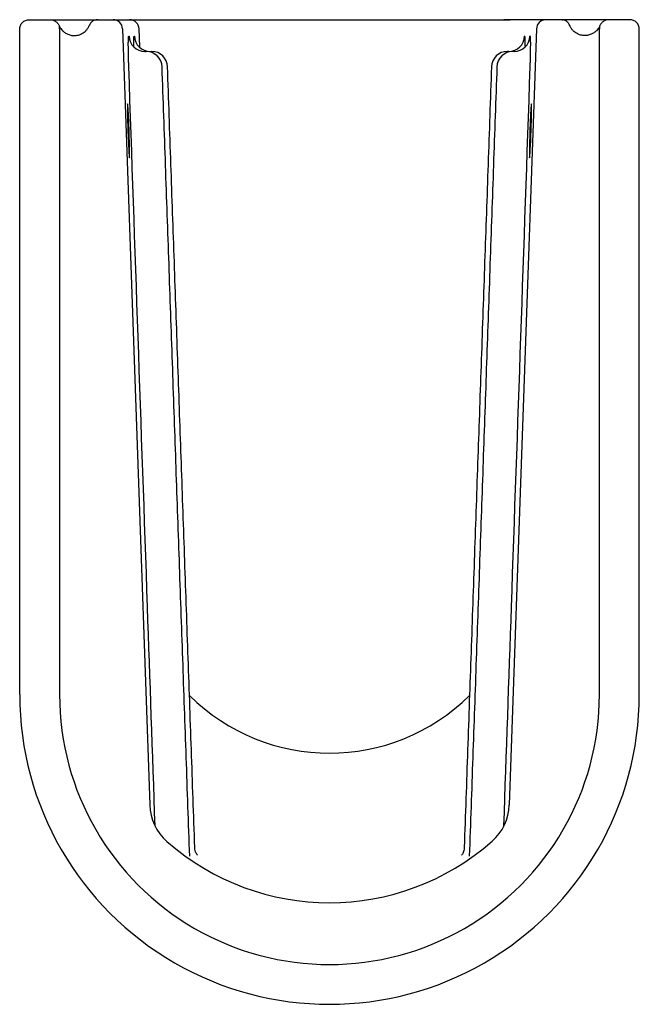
# Model space of a CAD drawing. Header units: millimetres. Extents: x 4200.266 to 4200.461, y 2468.329 to 2468.639.
import ezdxf

# ---------------------------------------------------------------- set-up
doc = ezdxf.new("R2010")
doc.units = ezdxf.units.MM
doc.layers.add('SANINDUSA', color=3, linetype='Continuous')

msp = doc.modelspace()

# ---------------------------------------------------------------- linework, layer by layer
at = {"layer": 'SANINDUSA'}
for p, q in [((4200.268662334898, 2468.639213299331), (4200.273481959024, 2468.639213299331)), ((4200.273481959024, 2468.639213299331), (4200.275257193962, 2468.639213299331)), ((4200.275257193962, 2468.639213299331), (4200.279809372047, 2468.639213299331)), ((4200.290312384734, 2468.639213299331), (4200.293042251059, 2468.639213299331)), ((4200.293042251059, 2468.639213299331), (4200.295043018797, 2468.639213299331)), ((4200.295043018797, 2468.639213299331), (4200.300257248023, 2468.639213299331)), ((4200.300257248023, 2468.639213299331), (4200.308260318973, 2468.639213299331)), ((4200.308260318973, 2468.639213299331), (4200.420064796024, 2468.639213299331)), ((4200.426067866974, 2468.639213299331), (4200.418064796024, 2468.639213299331)), ((4200.4312820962, 2468.639213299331), (4200.426067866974, 2468.639213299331)), ((4200.436012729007, 2468.639213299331), (4200.4312820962, 2468.639213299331)), ((4200.434012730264, 2468.639213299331), (4200.433282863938, 2468.639213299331)), ((4200.451067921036, 2468.639213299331), (4200.446515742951, 2468.639213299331)), ((4200.452843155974, 2468.639213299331), (4200.451067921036, 2468.639213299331)), ((4200.4576627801, 2468.639213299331), (4200.452843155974, 2468.639213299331)), ((4200.265662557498, 2468.426713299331), (4200.265662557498, 2468.636213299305)), ((4200.278196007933, 2468.636362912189), (4200.278195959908, 2468.426713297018)), ((4200.298040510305, 2468.636317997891), (4200.306575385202, 2468.391966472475)), ((4200.303452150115, 2468.630666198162), (4200.303254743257, 2468.636317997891)), ((4200.428284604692, 2468.636317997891), (4200.419750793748, 2468.391996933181)), ((4200.448129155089, 2468.426713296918), (4200.448129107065, 2468.636362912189)), ((4200.460662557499, 2468.426713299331), (4200.460662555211, 2468.636213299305)), ((4200.305059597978, 2468.629213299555), (4200.305485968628, 2468.629213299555)), ((4200.306760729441, 2468.629213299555), (4200.307187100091, 2468.629213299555)), ((4200.419564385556, 2468.629213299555), (4200.419138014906, 2468.629213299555)), ((4200.421265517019, 2468.629213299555), (4200.420839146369, 2468.629213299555))]:
    msp.add_line(p, q, dxfattribs=at)
at = {"layer": 'SANINDUSA', "flags": 128}
for points in [[(4200.289893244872, 2468.639213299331), (4200.289779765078, 2468.639172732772), (4200.28976861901, 2468.639164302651)], [(4200.436431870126, 2468.639213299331), (4200.436545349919, 2468.639172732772), (4200.436556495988, 2468.639164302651)]]:
    msp.add_lwpolyline(points, dxfattribs=at)
at = {"layer": 'SANINDUSA'}
for centre, radius, start, end in [((4200.295042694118, 2468.636213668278), 0.002999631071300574, 1.993195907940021, 89.99379831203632), ((4200.300256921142, 2468.636213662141), 0.002999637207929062, 1.993309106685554, 89.99375631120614), ((4200.431282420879, 2468.636213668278), 0.002999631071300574, 90.00620168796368, 178.00680409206), ((4200.276931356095, 2468.636680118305), 0.001303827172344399, 345.9192852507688, 22.41096238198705), ((4200.449393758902, 2468.636680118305), 0.001303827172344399, 157.589037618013, 194.0807147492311), ((4200.305060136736, 2468.63421268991), 0.004999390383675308, 181.9932568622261, 269.9938255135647), ((4200.306761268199, 2468.63421268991), 0.004999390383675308, 181.9932568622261, 269.9938255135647), ((4200.419563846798, 2468.63421268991), 0.004999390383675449, 270.0061744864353, 358.0067431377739), ((4200.421264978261, 2468.63421268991), 0.004999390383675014, 270.0061744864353, 358.0067431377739), ((4200.305485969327, 2468.624213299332), 0.005, 2.000000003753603, 90), ((4200.307187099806, 2468.624213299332), 0.005, 2.000000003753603, 90), ((4200.419138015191, 2468.624213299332), 0.00500000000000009, 90, 177.9999999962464), ((4200.42083914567, 2468.624213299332), 0.005000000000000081, 90, 177.9999999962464), ((4200.363162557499, 2468.426713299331), 0.0975, 180, 6.253224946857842e-07), ((4200.363162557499, 2468.426713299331), 0.08496659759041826, 180, 6.253224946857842e-07), ((4200.363162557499, 2468.470698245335), 0.06242294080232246, 225.0934392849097, 314.9065607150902), ((4200.322565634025, 2468.392524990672), 0.016, 182.0004523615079, 228.6235637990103), ((4200.403760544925, 2468.392555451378), 0.016, 311.419425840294, 357.9995476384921), ((4200.363145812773, 2468.438592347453), 0.07739179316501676, 228.6235637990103, 311.419425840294)]:
    msp.add_arc(centre, radius, start, end, dxfattribs=at)
for centre, major_axis, ratio, start_param, end_param in [((4200.29031238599, 2468.636213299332), (0.003021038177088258, -5.549557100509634e-19), 0.993036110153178, 1.570796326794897, 2.757244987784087), ((4200.436012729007, 2468.636213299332), (0.003021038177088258, -5.549557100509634e-19), 0.993036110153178, 0.3843476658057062, 1.570796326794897), ((4200.299906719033, 2468.604248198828), (0.0002970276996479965, -0.008499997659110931), 0.02123820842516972, 3.201418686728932, 6.243646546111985), ((4200.299906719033, 2468.604248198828), (0.0002970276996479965, -0.008499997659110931), 0.02123820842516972, 3.024357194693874, 3.201418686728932), ((4200.299906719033, 2468.604248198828), (0.0002970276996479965, -0.008499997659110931), 0.02123820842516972, 0.5461136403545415, 3.024357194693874), ((4200.426418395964, 2468.604248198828), (-0.0002970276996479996, -0.008499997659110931), 0.02123820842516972, 3.23074200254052, 5.737071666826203), ((4200.426418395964, 2468.604248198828), (-0.0002970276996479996, -0.008499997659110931), 0.02123820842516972, 0.04790701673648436, 3.103180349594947), ((4200.426418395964, 2468.604248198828), (-0.0002970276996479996, -0.008499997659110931), 0.02123820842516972, 3.103180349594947, 3.23074200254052), ((4200.299906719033, 2468.604248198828), (0.0002970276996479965, -0.008499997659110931), 0.02123820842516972, 6.243646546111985, 6.829298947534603), ((4200.426418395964, 2468.604248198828), (-0.0002970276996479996, -0.008499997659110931), 0.02123820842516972, 5.737071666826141, 6.331092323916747)]:
    msp.add_ellipse(centre, major_axis=major_axis, ratio=ratio, start_param=start_param, end_param=end_param, dxfattribs=at)
for points, knots in [([(4200.265662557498, 2468.636213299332), (4200.265662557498, 2468.636411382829), (4200.265681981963, 2468.636606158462), (4200.265758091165, 2468.636989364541), (4200.265815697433, 2468.637179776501), (4200.265966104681, 2468.637542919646), (4200.266058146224, 2468.63771516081), (4200.266275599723, 2468.638041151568), (4200.266402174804, 2468.638195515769), (4200.26667867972, 2468.638472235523), (4200.266829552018, 2468.638596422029), (4200.267157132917, 2468.638815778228), (4200.267331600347, 2468.638909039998), (4200.267872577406, 2468.639133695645), (4200.26826620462, 2468.639213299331), (4200.268662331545, 2468.639213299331)], [0, 0, 0, 0, 0.1250000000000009, 0.1250000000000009, 0.2500000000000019, 0.2500000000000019, 0.3750000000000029, 0.3750000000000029, 0.500000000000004, 0.500000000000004, 0.6250000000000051, 0.6250000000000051, 0.7500000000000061, 0.7500000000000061, 1, 1, 1, 1]), ([(4200.275257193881, 2468.639213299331), (4200.275565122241, 2468.639213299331), (4200.275862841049, 2468.63916739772), (4200.276294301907, 2468.639034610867), (4200.276436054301, 2468.638979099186), (4200.276705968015, 2468.638849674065), (4200.276834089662, 2468.63877606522), (4200.2770774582, 2468.638612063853), (4200.277192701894, 2468.638521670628), (4200.277410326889, 2468.638323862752), (4200.277513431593, 2468.638215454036), (4200.27779464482, 2468.637872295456), (4200.277947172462, 2468.637619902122), (4200.278062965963, 2468.637338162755)], [0, 0, 0, 0, 0.25, 0.25, 0.375, 0.375, 0.5, 0.5, 0.625, 0.625, 0.75, 0.75, 1, 1, 1, 1]), ([(4200.279809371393, 2468.639213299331), (4200.279817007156, 2468.639213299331), (4200.279858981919, 2468.639213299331), (4200.279971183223, 2468.639213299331), (4200.280016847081, 2468.639213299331), (4200.280124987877, 2468.639213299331), (4200.280187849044, 2468.639213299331), (4200.28039827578, 2468.639213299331), (4200.280567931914, 2468.639213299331), (4200.280964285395, 2468.639213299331), (4200.281193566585, 2468.639213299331), (4200.281692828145, 2468.639213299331), (4200.281963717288, 2468.639213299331), (4200.282546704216, 2468.639213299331), (4200.282859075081, 2468.639213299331), (4200.283501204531, 2468.639213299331), (4200.283833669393, 2468.639213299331), (4200.284519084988, 2468.639213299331), (4200.284870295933, 2468.639213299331), (4200.285224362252, 2468.639213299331)], [0, 0, 0, 0, 0.1250000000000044, 0.1250000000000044, 0.1875000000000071, 0.1875000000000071, 0.2500000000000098, 0.2500000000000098, 0.3750000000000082, 0.3750000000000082, 0.5000000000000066, 0.5000000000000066, 0.625000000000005, 0.625000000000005, 0.7500000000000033, 0.7500000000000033, 0.8750000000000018, 0.8750000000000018, 1, 1, 1, 1]), ([(4200.285224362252, 2468.639213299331), (4200.285612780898, 2468.639213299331), (4200.286002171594, 2468.639213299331), (4200.286782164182, 2468.639213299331), (4200.287172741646, 2468.639213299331), (4200.288345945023, 2468.639213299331), (4200.28912891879, 2468.639213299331), (4200.28989324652, 2468.639213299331)], [0, 0, 0, 0, 0.25, 0.25, 0.5, 0.5, 1, 1, 1, 1]), ([(4200.441100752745, 2468.639213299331), (4200.440712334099, 2468.639213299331), (4200.440322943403, 2468.639213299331), (4200.439542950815, 2468.639213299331), (4200.439152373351, 2468.639213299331), (4200.437979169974, 2468.639213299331), (4200.437196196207, 2468.639213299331), (4200.436431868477, 2468.639213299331)], [0, 0, 0, 0, 0.25, 0.25, 0.5, 0.5, 1, 1, 1, 1]), ([(4200.446515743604, 2468.639213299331), (4200.446508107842, 2468.639213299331), (4200.446466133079, 2468.639213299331), (4200.446353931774, 2468.639213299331), (4200.446308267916, 2468.639213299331), (4200.446200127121, 2468.639213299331), (4200.446137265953, 2468.639213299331), (4200.445926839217, 2468.639213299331), (4200.445757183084, 2468.639213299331), (4200.445360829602, 2468.639213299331), (4200.445131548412, 2468.639213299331), (4200.444632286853, 2468.639213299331), (4200.444361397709, 2468.639213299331), (4200.443778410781, 2468.639213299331), (4200.443466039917, 2468.639213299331), (4200.442823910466, 2468.639213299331), (4200.442491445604, 2468.639213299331), (4200.441806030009, 2468.639213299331), (4200.441454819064, 2468.639213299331), (4200.441100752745, 2468.639213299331)], [0, 0, 0, 0, 0.1250000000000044, 0.1250000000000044, 0.1875000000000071, 0.1875000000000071, 0.2500000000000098, 0.2500000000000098, 0.3750000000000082, 0.3750000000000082, 0.5000000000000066, 0.5000000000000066, 0.625000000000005, 0.625000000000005, 0.7500000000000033, 0.7500000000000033, 0.8750000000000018, 0.8750000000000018, 1, 1, 1, 1]), ([(4200.451067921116, 2468.639213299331), (4200.450759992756, 2468.639213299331), (4200.450462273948, 2468.63916739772), (4200.45003081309, 2468.639034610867), (4200.449889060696, 2468.638979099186), (4200.449619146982, 2468.638849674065), (4200.449491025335, 2468.63877606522), (4200.449247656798, 2468.638612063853), (4200.449132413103, 2468.638521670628), (4200.448914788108, 2468.638323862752), (4200.448811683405, 2468.638215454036), (4200.448530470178, 2468.637872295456), (4200.448377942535, 2468.637619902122), (4200.448262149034, 2468.637338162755)], [0, 0, 0, 0, 0.25, 0.25, 0.375, 0.375, 0.5, 0.5, 0.625, 0.625, 0.75, 0.75, 1, 1, 1, 1]), ([(4200.460662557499, 2468.636213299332), (4200.460662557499, 2468.636411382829), (4200.460643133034, 2468.636606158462), (4200.460567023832, 2468.636989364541), (4200.460509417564, 2468.637179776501), (4200.460359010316, 2468.637542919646), (4200.460266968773, 2468.63771516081), (4200.460049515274, 2468.638041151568), (4200.459922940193, 2468.638195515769), (4200.459646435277, 2468.638472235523), (4200.459495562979, 2468.638596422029), (4200.459167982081, 2468.638815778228), (4200.45899351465, 2468.638909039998), (4200.458452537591, 2468.639133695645), (4200.458058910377, 2468.639213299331), (4200.457662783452, 2468.639213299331)], [0, 0, 0, 0, 0.1250000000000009, 0.1250000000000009, 0.2500000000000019, 0.2500000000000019, 0.3750000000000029, 0.3750000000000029, 0.500000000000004, 0.500000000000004, 0.6250000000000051, 0.6250000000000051, 0.7500000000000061, 0.7500000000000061, 1, 1, 1, 1]), ([(4200.278136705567, 2468.637177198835), (4200.278381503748, 2468.636673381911), (4200.278712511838, 2468.636192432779), (4200.279374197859, 2468.635532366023), (4200.279624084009, 2468.635321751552), (4200.280188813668, 2468.634935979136), (4200.280500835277, 2468.63476216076), (4200.281200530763, 2468.634470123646), (4200.281591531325, 2468.634351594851), (4200.282227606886, 2468.634246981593), (4200.282448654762, 2468.634224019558), (4200.282911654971, 2468.634208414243), (4200.283153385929, 2468.63421616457), (4200.283642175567, 2468.634268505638), (4200.28389118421, 2468.634312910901), (4200.284397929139, 2468.634445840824), (4200.284653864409, 2468.634534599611), (4200.285146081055, 2468.634752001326), (4200.285384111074, 2468.634880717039), (4200.2858419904, 2468.635179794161), (4200.286062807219, 2468.635351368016), (4200.28626728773, 2468.63554018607)], [0, 0, 0, 0, 0.2499999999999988, 0.2499999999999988, 0.3749999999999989, 0.3749999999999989, 0.499999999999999, 0.499999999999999, 0.6249999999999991, 0.6249999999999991, 0.6874999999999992, 0.6874999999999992, 0.7499999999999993, 0.7499999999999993, 0.8124999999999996, 0.8124999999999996, 0.8749999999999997, 0.8749999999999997, 0.9374999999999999, 0.9374999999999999, 1, 1, 1, 1]), ([(4200.28626728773, 2468.63554018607), (4200.286503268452, 2468.635758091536), (4200.286714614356, 2468.635994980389), (4200.287090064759, 2468.636505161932), (4200.28725491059, 2468.636780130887), (4200.287392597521, 2468.637070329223)], [0, 0, 0, 0, 0.5, 0.5, 1, 1, 1, 1]), ([(4200.440057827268, 2468.63554018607), (4200.439821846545, 2468.635758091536), (4200.439610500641, 2468.635994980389), (4200.439235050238, 2468.636505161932), (4200.439070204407, 2468.636780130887), (4200.438932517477, 2468.637070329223)], [0, 0, 0, 0, 0.5, 0.5, 1, 1, 1, 1]), ([(4200.44818840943, 2468.637177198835), (4200.447943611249, 2468.636673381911), (4200.44761260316, 2468.636192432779), (4200.446950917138, 2468.635532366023), (4200.446701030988, 2468.635321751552), (4200.446136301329, 2468.634935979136), (4200.44582427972, 2468.63476216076), (4200.445124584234, 2468.634470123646), (4200.444733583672, 2468.634351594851), (4200.444097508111, 2468.634246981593), (4200.443876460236, 2468.634224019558), (4200.443413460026, 2468.634208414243), (4200.443171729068, 2468.63421616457), (4200.44268293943, 2468.634268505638), (4200.442433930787, 2468.634312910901), (4200.441927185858, 2468.634445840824), (4200.441671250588, 2468.634534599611), (4200.441179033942, 2468.634752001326), (4200.440941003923, 2468.634880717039), (4200.440483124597, 2468.635179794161), (4200.440262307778, 2468.635351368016), (4200.440057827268, 2468.63554018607)], [0, 0, 0, 0, 0.2499999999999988, 0.2499999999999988, 0.3749999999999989, 0.3749999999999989, 0.499999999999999, 0.499999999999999, 0.6249999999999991, 0.6249999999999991, 0.6874999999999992, 0.6874999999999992, 0.7499999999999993, 0.7499999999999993, 0.8124999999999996, 0.8124999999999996, 0.8749999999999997, 0.8749999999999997, 0.9374999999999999, 0.9374999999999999, 1, 1, 1, 1]), ([(4200.300002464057, 2468.624387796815), (4200.299985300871, 2468.624884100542), (4200.299969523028, 2468.625370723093), (4200.299947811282, 2468.626086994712), (4200.299940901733, 2468.62632346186), (4200.299927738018, 2468.626791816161), (4200.299921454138, 2468.627024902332), (4200.299903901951, 2468.627705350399), (4200.299893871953, 2468.628135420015), (4200.299876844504, 2468.628952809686), (4200.299869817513, 2468.629342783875), (4200.299858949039, 2468.63006280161), (4200.299855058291, 2468.630394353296), (4200.299850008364, 2468.631007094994), (4200.299848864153, 2468.631289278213), (4200.299849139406, 2468.632049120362), (4200.299854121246, 2468.632448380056), (4200.299866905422, 2468.632928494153), (4200.299872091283, 2468.633068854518), (4200.299883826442, 2468.633311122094), (4200.299890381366, 2468.633413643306), (4200.299911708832, 2468.633676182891), (4200.299928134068, 2468.633791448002), (4200.299963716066, 2468.633948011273), (4200.299982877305, 2468.63398918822), (4200.300022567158, 2468.634034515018), (4200.300043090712, 2468.634038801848), (4200.300063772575, 2468.634038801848)], [0, 0, 0, 0, 0.06249999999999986, 0.06249999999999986, 0.09374999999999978, 0.09374999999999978, 0.1249999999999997, 0.1249999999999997, 0.1875000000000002, 0.1875000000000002, 0.2500000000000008, 0.2500000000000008, 0.3125000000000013, 0.3125000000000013, 0.3750000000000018, 0.3750000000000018, 0.5000000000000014, 0.5000000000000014, 0.5625000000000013, 0.5625000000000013, 0.6250000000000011, 0.6250000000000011, 0.7500000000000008, 0.7500000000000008, 0.8750000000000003, 0.8750000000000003, 1, 1, 1, 1]), ([(4200.30155401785, 2468.630877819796), (4200.301552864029, 2468.630971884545), (4200.301545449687, 2468.631576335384), (4200.301553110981, 2468.632275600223), (4200.30157307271, 2468.633229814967), (4200.301619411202, 2468.633804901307), (4200.30168793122, 2468.6340378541), (4200.301739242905, 2468.634038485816), (4200.301764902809, 2468.634038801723)], [0, 0, 0, 0, 0.02619038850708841, 0.1682968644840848, 0.3106777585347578, 0.539407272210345, 0.7696671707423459, 1, 1, 1, 1]), ([(4200.424771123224, 2468.630880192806), (4200.424772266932, 2468.630973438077), (4200.424779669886, 2468.631576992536), (4200.424771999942, 2468.632275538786), (4200.424752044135, 2468.63322984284), (4200.424705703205, 2468.633804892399), (4200.424637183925, 2468.634037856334), (4200.424585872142, 2468.63403848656), (4200.424560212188, 2468.634038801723)], [0, 0, 0, 0, 0.02597195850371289, 0.1681103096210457, 0.3105231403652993, 0.5393039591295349, 0.7696155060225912, 1, 1, 1, 1]), ([(4200.42632265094, 2468.624387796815), (4200.426339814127, 2468.624884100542), (4200.426355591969, 2468.625370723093), (4200.426377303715, 2468.626086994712), (4200.426384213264, 2468.62632346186), (4200.426397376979, 2468.626791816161), (4200.426403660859, 2468.627024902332), (4200.426421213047, 2468.627705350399), (4200.426431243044, 2468.628135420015), (4200.426448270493, 2468.628952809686), (4200.426455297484, 2468.629342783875), (4200.426466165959, 2468.63006280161), (4200.426470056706, 2468.630394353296), (4200.426475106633, 2468.631007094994), (4200.426476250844, 2468.631289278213), (4200.426475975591, 2468.632049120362), (4200.426470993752, 2468.632448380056), (4200.426458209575, 2468.632928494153), (4200.426453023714, 2468.633068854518), (4200.426441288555, 2468.633311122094), (4200.426434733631, 2468.633413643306), (4200.426413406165, 2468.633676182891), (4200.426396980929, 2468.633791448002), (4200.426361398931, 2468.633948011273), (4200.426342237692, 2468.63398918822), (4200.42630254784, 2468.634034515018), (4200.426282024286, 2468.634038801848), (4200.426261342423, 2468.634038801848)], [0, 0, 0, 0, 0.06249999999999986, 0.06249999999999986, 0.09374999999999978, 0.09374999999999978, 0.1249999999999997, 0.1249999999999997, 0.1875000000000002, 0.1875000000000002, 0.2500000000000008, 0.2500000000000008, 0.3125000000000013, 0.3125000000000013, 0.3750000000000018, 0.3750000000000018, 0.5000000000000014, 0.5000000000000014, 0.5625000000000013, 0.5625000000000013, 0.6250000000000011, 0.6250000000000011, 0.7500000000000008, 0.7500000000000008, 0.8750000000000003, 0.8750000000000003, 1, 1, 1, 1]), ([(4200.308275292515, 2468.385328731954), (4200.307478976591, 2468.408327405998), (4200.304719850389, 2468.488014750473), (4200.301963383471, 2468.567700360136), (4200.300002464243, 2468.624387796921)], [0.0009593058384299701, 0.0009593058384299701, 0.0009593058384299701, 0.0009593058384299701, 0.2892938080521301, 0.9999999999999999, 0.9999999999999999, 0.9999999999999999, 0.9999999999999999]), ([(4200.418050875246, 2468.385359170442), (4200.418846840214, 2468.408347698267), (4200.421605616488, 2468.488024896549), (4200.424361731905, 2468.567700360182), (4200.426322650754, 2468.624387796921)], [0.0008972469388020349, 0.0008972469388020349, 0.0008972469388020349, 0.0008972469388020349, 0.2891591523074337, 1, 1, 1, 1]), ([(4200.32157746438, 2468.376208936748), (4200.321582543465, 2468.376203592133), (4200.321603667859, 2468.376181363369), (4200.321498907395, 2468.376302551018), (4200.321280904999, 2468.376630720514), (4200.321015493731, 2468.377209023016), (4200.320805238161, 2468.377894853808), (4200.320794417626, 2468.378423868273), (4200.320790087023, 2468.378635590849)], [0, 0, 0, 0, 0.07040593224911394, 0.2928249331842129, 0.4920837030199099, 0.6858922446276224, 0.874287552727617, 1, 1, 1, 1]), ([(4200.405531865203, 2468.378635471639), (4200.405528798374, 2468.378422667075), (4200.405521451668, 2468.377912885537), (4200.405323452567, 2468.377253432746), (4200.405076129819, 2468.376689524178), (4200.404858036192, 2468.376347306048), (4200.404737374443, 2468.376198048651), (4200.40474511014, 2468.376207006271), (4200.404748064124, 2468.376210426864)], [0, 0, 0, 0, 0.1260768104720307, 0.3020218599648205, 0.4858133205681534, 0.6729587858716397, 0.8751146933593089, 1, 1, 1, 1])]:
    msp.add_open_spline(points, degree=3, knots=knots, dxfattribs=at)
for points, degree in [([(4200.289893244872, 2468.639213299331), (4200.290137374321, 2468.639213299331)], 1), ([(4200.436431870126, 2468.639213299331), (4200.436187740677, 2468.639213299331)], 1), ([(4200.278062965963, 2468.637338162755), (4200.27808909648, 2468.637277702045), (4200.278113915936, 2468.637224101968), (4200.278136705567, 2468.637177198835)], 3), ([(4200.287392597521, 2468.637070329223), (4200.287436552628, 2468.637162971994), (4200.287476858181, 2468.637254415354), (4200.287511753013, 2468.637338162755)], 3), ([(4200.438932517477, 2468.637070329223), (4200.438888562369, 2468.637162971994), (4200.438848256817, 2468.637254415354), (4200.438813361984, 2468.637338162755)], 3), ([(4200.448262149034, 2468.637338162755), (4200.448236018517, 2468.637277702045), (4200.448211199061, 2468.637224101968), (4200.44818840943, 2468.637177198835)], 3), ([(4200.319160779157, 2468.375886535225), (4200.310482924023, 2468.624387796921)], 1), ([(4200.320766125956, 2468.378629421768), (4200.312184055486, 2468.624387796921)], 1), ([(4200.414141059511, 2468.624387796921), (4200.405558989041, 2468.378629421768)], 1), ([(4200.415842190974, 2468.624387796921), (4200.40716433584, 2468.375886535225)], 1)]:
    msp.add_open_spline(points, degree=degree, dxfattribs=at)

doc.saveas('drawing.dxf')
